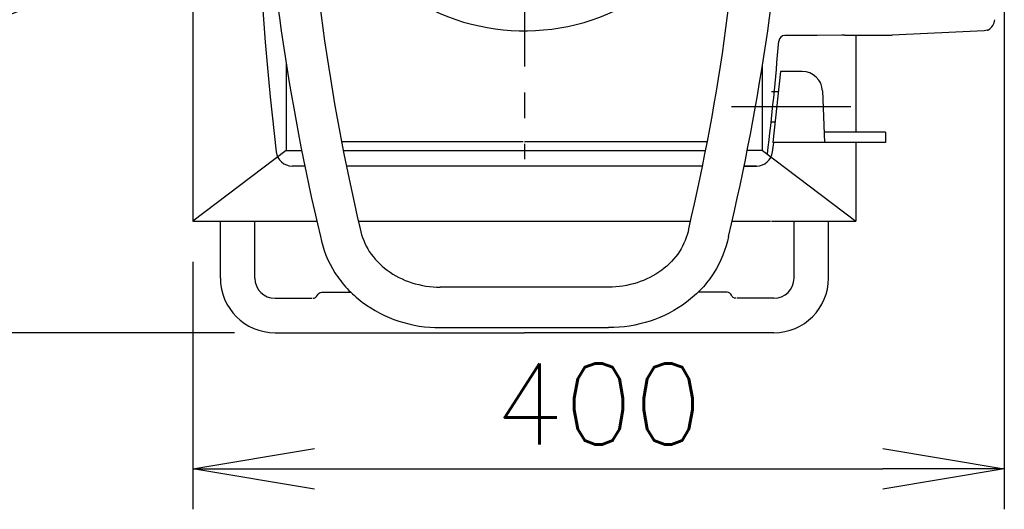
# Model space of a CAD drawing. Extents: x 460 to 8195, y 0 to 5507.
# Tile 7 of 30: x 1035 to 1521, y 4618 to 4860. Entities that reach past the tile are written whole.
import ezdxf

# ---------------------------------------------------------------- set-up
doc = ezdxf.new("R2010")
doc.units = 0
doc.header["$LTSCALE"] = 2
doc.header["$PDMODE"] = 3
doc.linetypes.add('CENTER', pattern=[50.8, 31.75, -6.35, 6.35, -6.35])
doc.layers.get('0').update_dxf_attribs({"linetype": 'CONTINUOUS'})
doc.layers.get('DEFPOINTS').update_dxf_attribs({"linetype": 'CONTINUOUS'})
for name, color, linetype in [('DANMEN', 7, 'CONTINUOUS'), ('KIKI-2D2', 7, 'CONTINUOUS'), ('SUNPOU', 7, 'CONTINUOUS')]:
    doc.layers.add(name, color=color, linetype=linetype)
doc.styles.get("Standard").update_dxf_attribs({"font": 'romans.shx', "bigfont": 'extfont.shx'})
doc.dimstyles.get("Standard").update_dxf_attribs({"dimscale": 20, "dimtxt": 2, "dimasz": 3, "dimexe": 1, "dimexo": 1, "dimgap": 0.6, "dimtad": 3, "dimdec": 0, "dimzin": 0, "dimdsep": 46, "dimtxsty": 'STANDARD', "dimblk1": 'OPEN', "dimblk2": 'OPEN', "dimsah": 1, "dimcen": 1.5, "dimadec": 0, "dimazin": 0, "dimtfac": 1, "dimtdec": 0, "dimtmove": 0, "dimatfit": 0, "dimldrblk": 'DOTSMALL', "dimfxl": 1, "dimtvp": 1, "dimtolj": 1, "dimtzin": 0, "dimarcsym": 0})

# ---------------------------------------------------------------- blocks, each defined once
blk = doc.blocks.new('A$C64785350')
at = {"color": 2}
for p, q in [((-37.26, 73.94), (-41, 38.94)), ((-26.47, 73.94), (-37.26, 73.94)), ((-16.48, 64.3), (-15.55, 38.94)), ((14.61, 43.94), (-15.73, 43.94)), ((14.61, 43.94), (14.61, 38.94)), ((14.61, 38.94), (-41, 38.94))]:
    blk.add_line(p, q, dxfattribs=at)
blk.add_arc((-26.47, 63.94), 10, 2.1014, 90, dxfattribs=at)
at = {"layer": 'DANMEN', "color": 2, "linetype": 'CENTER'}
for p, q in [((-38.33, 63.94), (-41.55, 63.94)), ((-2.44, 56.44), (-61.43, 56.44)), ((-39.93, 48.94), (-41.55, 48.94))]:
    blk.add_line(p, q, dxfattribs=at)
blk = doc.blocks.new('_OPEN')
at = {"color": 0, "linetype": 'ByBlock'}
for p, q in [((-1, 0.1667), (0, 0)), ((0, 0), (-1, -0.1667)), ((0, 0), (-1, 0))]:
    blk.add_line(p, q, dxfattribs=at)
blk = doc.blocks.new('*D18')
at = {"layer": 'DEFPOINTS', "color": 0}
for p in [(1366.8, 4992.24), (1201.68, 4928.49)]:
    blk.add_point(p, dxfattribs=at)
at = {"layer": 'SUNPOU', "color": 0, "lineweight": -2}
for p, q in [((1422.78, 5013.85), (1478.75, 5035.46)), ((1366.8, 4992.24), (1201.68, 4928.49)), ((1145.71, 4906.88), (933.18, 4824.84))]:
    blk.add_line(p, q, dxfattribs=at)
at = {"layer": 'SUNPOU', "color": 0, "lineweight": -2, "xscale": 60, "yscale": 60, "zscale": 60}
for p, rotation in [((1366.8, 4992.24), 201.1096331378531), ((1201.68, 4928.49), 21.10963313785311)]:
    blk.add_blockref('_OPEN', p, dxfattribs=dict(at, rotation=rotation))
at = {"layer": 'SUNPOU', "color": 0, "insert": (997.71, 4884.05), "char_height": 40, "attachment_point": 5, "rotation": 21.1096}
blk.add_mtext('\\A1;∅177', dxfattribs=at)
blk = doc.blocks.new('_DotSmall')
at = {"color": 0, "linetype": 'ByBlock', "const_width": 0.5}
blk.add_lwpolyline([(-0.0625, 0, 1), (0.0625, 0, 1)], format="xyb", close=True, dxfattribs=at)
blk = doc.blocks.new('*D50')
at = {"layer": 'DEFPOINTS', "color": 0}
for p in [(1120.74, 5300.37), (826.88, 4705.37), (1161.24, 4705.37)]:
    blk.add_point(p, dxfattribs=at)
at = {"layer": 'SUNPOU', "color": 0, "lineweight": -2}
for p, q in [((1100.74, 5300.37), (806.88, 5300.37)), ((826.88, 5240.37), (826.88, 4765.37)), ((1141.24, 4705.37), (806.88, 4705.37))]:
    blk.add_line(p, q, dxfattribs=at)
at = {"layer": 'SUNPOU', "color": 0, "lineweight": -2, "xscale": 60, "yscale": 60, "zscale": 60}
for p, rotation in [((826.88, 5300.37), 90), ((826.88, 4705.37), 270)]:
    blk.add_blockref('_OPEN', p, dxfattribs=dict(at, rotation=rotation))
at = {"layer": 'SUNPOU', "color": 0, "insert": (794.88, 5002.87), "char_height": 40, "attachment_point": 5, "rotation": 90}
blk.add_mtext('\\A1;595', dxfattribs=at)
blk = doc.blocks.new('*D51')
at = {"layer": 'DEFPOINTS', "color": 0}
for p in [(1520.96, 4946.76), (1120.74, 4760.37), (1520.96, 4638.22)]:
    blk.add_point(p, dxfattribs=at)
at = {"layer": 'SUNPOU', "color": 0, "lineweight": -2}
for p, q in [((1520.96, 4926.76), (1520.96, 4618.22)), ((1120.74, 4740.37), (1120.74, 4618.22)), ((1180.74, 4638.22), (1460.96, 4638.22))]:
    blk.add_line(p, q, dxfattribs=at)
at = {"layer": 'SUNPOU', "color": 0, "lineweight": -2, "xscale": 60, "yscale": 60, "zscale": 60, "rotation": 180}
blk.add_blockref('_OPEN', (1120.74, 4638.22), dxfattribs=at)
at = {"layer": 'SUNPOU', "color": 0, "lineweight": -2, "xscale": 60, "yscale": 60, "zscale": 60}
blk.add_blockref('_OPEN', (1520.96, 4638.22), dxfattribs=at)
at = {"layer": 'SUNPOU', "color": 0, "insert": (1320.85, 4670.22), "char_height": 40, "attachment_point": 5}
blk.add_mtext('\\A1;400', dxfattribs=at)

msp = doc.modelspace()

# ---------------------------------------------------------------- linework, layer by layer
at = {"layer": 'DANMEN', "color": 2, "linetype": 'CENTER'}
msp.add_line((1284.24, 5306.58), (1284.24, 4791.06), dxfattribs=at)
at = {"layer": 'KIKI-2D2', "color": 2}
for p, q in [((1120.74, 5300.37), (1120.74, 4760.37)), ((1440.86, 4852.21), (1428.71, 4852.02)), ((1442.24, 4852.23), (1465.46, 4852.22)), ((1447.74, 4852.22), (1447.74, 4804.3)), ((1511, 4854.3), (1465.6, 4852.22)), ((1512.65, 4854.63), (1511, 4854.3)), ((1428.71, 4852.02), (1412.69, 4852.02)), ((1166.74, 4837.95), (1166.74, 4795.37)), ((1401.74, 4795.37), (1401.74, 4837.9)), ((1193.98, 4799.81), (1283.59, 4799.81)), ((1284.24, 4799.81), (1374.51, 4799.81)), ((1406.68, 4794.67), (1407.23, 4799.3)), ((1447.74, 4799.3), (1447.74, 4760.37)), ((1166.74, 4795.37), (1120.74, 4760.37)), ((1166.74, 4795.37), (1174.33, 4795.37)), ((1194.84, 4795.37), (1373.65, 4795.37)), ((1401.74, 4795.37), (1394.16, 4795.37)), ((1401.74, 4795.37), (1447.74, 4760.37)), ((1175.89, 4787.61), (1169.75, 4787.61)), ((1372.09, 4787.61), (1196.4, 4787.61)), ((1398.73, 4787.61), (1392.6, 4787.61)), ((1392.6, 4787.61), (1398.73, 4787.61)), ((1120.74, 4760.37), (1182.16, 4760.37)), ((1134.24, 4732.37), (1134.24, 4760.37)), ((1151.24, 4732.37), (1151.24, 4760.37)), ((1202.51, 4760.37), (1365.97, 4760.37)), ((1386.32, 4760.37), (1405.63, 4760.37)), ((1406.1, 4760.37), (1447.74, 4760.37)), ((1417.24, 4732.37), (1417.24, 4760.37)), ((1434.24, 4732.37), (1434.24, 4760.37)), ((1325.77, 4727.87), (1242.71, 4727.87)), ((1161.24, 4722.37), (1179.36, 4722.37)), ((1184.24, 4725.37), (1198.56, 4725.37)), ((1384.24, 4725.37), (1369.93, 4725.37)), ((1407.24, 4722.37), (1389.13, 4722.37)), ((1242.71, 4707.87), (1325.77, 4707.87)), ((1161.24, 4705.37), (1284.24, 4705.37)), ((1407.24, 4705.37), (1284.24, 4705.37))]:
    msp.add_line(p, q, dxfattribs=at)
for points in [[(1179.86, 4722.37, 0.302107), (1182.1, 4723.86, -0.287364), (1184.24, 4725.37, 0.716717)], [(1388.63, 4722.37, -0.302107), (1386.38, 4723.86, 0.287364), (1384.24, 4725.37, -0.716717)]]:
    msp.add_lwpolyline(points, format="xyb", dxfattribs=at)
for centre, radius, start, end in [((2551.92, 4960.38), 1399.95, 174.93166, 186.79822), ((1284.25, 4960.38), 106, 220.8466, 0.3118), ((2287.28, 5015.64), 1134.54, 182.95161, 193.39075), ((2205.04, 4993.91), 1029.53, 182.10821, 193.32471), ((363.45, 4993.91), 1029.53, 346.67529, 357.89179), ((281.21, 5015.64), 1134.54, 346.60925, 357.04839), ((1509.48, 4860.73), 6.89, 302.171, 352.7351), ((14.16, 4960.38), 1399.95, 353.1554, 355.44699), ((1412.69, 4849.02), 3, 90, 175.447), ((1416.05, 4654.99), 197.02, 89.9987, 90.2198), ((1169.75, 4795.61), 8, 186.7982, 270), ((1398.73, 4795.61), 8, 270, 353.2018), ((1161.24, 4732.37), 27, 180, 270), ((1161.24, 4732.37), 10, 180, 270), ((1407.24, 4732.37), 10, 270, 0), ((1407.24, 4732.37), 27, 270, 0)]:
    msp.add_arc(centre, radius, start, end, dxfattribs=at)
for centre, major_axis, start_param, end_param in [((1440.86, 4852.18), (2, 0.03), 0.811775, 1.570513), ((1466.01, 4852.24), (0.8, 0.013), -2.329818, -2.118723)]:
    msp.add_ellipse(centre, major_axis=major_axis, ratio=0.01745, start_param=start_param, end_param=end_param, dxfattribs=at)
for points, knots in [([(1512.65, 4854.63), (1512.67, 4854.62), (1512.73, 4854.67), (1512.89, 4854.72), (1513.04, 4854.82), (1513.15, 4854.89)], [0, 0, 0, 0, 0.090519, 0.32155, 1, 1, 1, 1]), ([(1203.23, 4756.63), (1203.98, 4752.71), (1207.23, 4744.85), (1216.33, 4735.46), (1228.65, 4729.29), (1237.99, 4727.87), (1242.71, 4727.87)], [0, 0, 0, 0, 0.22769, 0.471007, 0.730585, 1, 1, 1, 1]), ([(1365.25, 4756.63), (1364.5, 4752.71), (1361.25, 4744.85), (1352.15, 4735.46), (1339.84, 4729.29), (1330.49, 4727.87), (1325.77, 4727.87)], [0, 0, 0, 0, 0.22769, 0.471007, 0.730585, 1, 1, 1, 1]), ([(1183.58, 4752.89), (1184.79, 4746.57), (1188.55, 4737.28), (1196.61, 4726.95), (1206.62, 4717.94), (1222.04, 4710.02), (1235.81, 4707.87), (1242.71, 4707.87)], [0, 0, 0, 0, 0.240713, 0.363659, 0.488335, 0.741883, 1, 1, 1, 1]), ([(1384.9, 4752.89), (1383.69, 4746.57), (1379.93, 4737.28), (1371.87, 4726.95), (1361.86, 4717.94), (1346.44, 4710.02), (1332.67, 4707.87), (1325.77, 4707.87)], [0, 0, 0, 0, 0.240713, 0.363659, 0.488335, 0.741883, 1, 1, 1, 1])]:
    msp.add_open_spline(points, degree=3, knots=knots, dxfattribs=at)

# ---------------------------------------------------------------- block references
msp.add_blockref('A$C64785350', (1447.74, 4760.37), dxfattribs=at)

# ---------------------------------------------------------------- dimensions: what is measured, and where the dimension line sits
at = {"layer": 'SUNPOU'}
dim = msp.add_linear_dim(base=(826.88, 4705.37), p1=(1120.74, 5300.37), p2=(1161.24, 4705.37), angle=90, dimstyle='STANDARD', override={"dimarcsym": 1}, dxfattribs=at)
dim.commit()
dim.dimension.update_dxf_attribs({"geometry": '*D50', "text_midpoint": (826.88, 5002.87), "dimtype": 160})
dim = msp.add_diameter_dim_2p(p1=(1366.8, 4992.24), p2=(1201.68, 4928.49), dimstyle='STANDARD', override={"dimtol": 0, "dimlim": 0, "dimtp": 0, "dimtm": 0, "dimtfac": 1, "dimtdec": 0, "dimtolj": 1, "dimtzin": 0}, dxfattribs=at)
dim.commit()
dim.dimension.update_dxf_attribs({"geometry": '*D18', "text_midpoint": (1009.24, 4854.2), "dimtype": 163})
dim = msp.add_linear_dim(base=(1520.96, 4638.22), p1=(1120.74, 4760.37), p2=(1520.96, 4946.76), dimstyle='STANDARD', override={"dimarcsym": 1}, dxfattribs=at)
dim.commit()
dim.dimension.update_dxf_attribs({"geometry": '*D51', "text_midpoint": (1320.85, 4670.22)})

doc.saveas('drawing.dxf')
